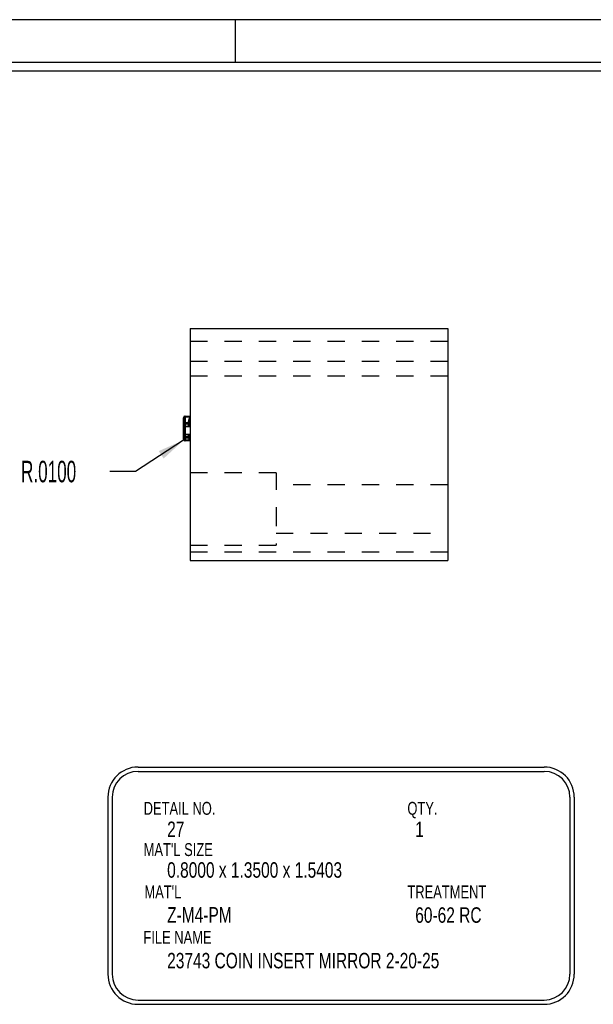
# Model space of a CAD drawing. Header units: inches. Extents: x 1802 to 2468, y -208 to -72.
# Tile 249 of 256: x 2059.69 to 2063.03, y -190.28 to -184.55. Entities that reach past the tile are written whole.
import ezdxf

# ---------------------------------------------------------------- set-up
doc = ezdxf.new("R2010")
doc.units = ezdxf.units.IN
doc.header["$LTSCALE"] = 0.5
doc.header["$MEASUREMENT"] = 0
doc.linetypes.add('HIDDEN', pattern=[0.225, 0.15, -0.075])
for name, color, linetype in [('SID-M-D', 42, 'Continuous'), ('SID-M-H', 4, 'HIDDEN'), ('SID-M-M', 233, 'Continuous'), ('SID-M-S', 105, 'Continuous')]:
    doc.layers.add(name, color=color, linetype=linetype)
doc.styles.add('SLDTEXTSTYLE0', font='TXT', dxfattribs={"width": 0.595745})

# ---------------------------------------------------------------- blocks, each defined once
blk = doc.blocks.new('*U9')
at = {"layer": 'SID-M-S'}
for p, q in [((0, 22.55), (-34, 22.55)), ((-5, 22.55), (-5, 22.3)), ((0, 22.3), (-34, 22.3)), ((0, 22.25), (-34, 22.25))]:
    blk.add_line(p, q, dxfattribs=at)

msp = doc.modelspace()

# ---------------------------------------------------------------- linework, layer by layer
at = {"layer": 'SID-M-D'}
for p, q in [((2060.64717, -186.99355), (2060.36686, -187.17534)), ((2060.36686, -187.17534), (2060.21686, -187.17534))]:
    msp.add_line(p, q, dxfattribs=at)
msp.add_solid([(2060.64717, -186.99355), (2060.50214, -187.05662), (2060.53043, -187.10025)], dxfattribs=at)
at = {"layer": 'SID-M-H'}
for p, q in [((2062.18584, -186.41875), (2060.68584, -186.41875)), ((2060.68584, -186.53375), (2062.18584, -186.53375)), ((2060.68584, -186.61875), (2062.18584, -186.61875)), ((2060.65432, -186.85786), (2060.65432, -186.89416)), ((2060.65434, -186.89416), (2060.65434, -186.85786)), ((2060.68397, -186.85782), (2060.65493, -186.85782)), ((2060.65495, -186.85782), (2060.68397, -186.85782)), ((2060.65554, -186.85782), (2060.65554, -186.85282)), ((2060.65554, -186.99311), (2060.65554, -186.85782)), ((2060.65554, -186.85782), (2060.68584, -186.85782)), ((2060.64554, -186.90811), (2060.6457, -186.90727)), ((2060.65434, -186.89416), (2060.64556, -186.89416)), ((2060.64556, -186.89416), (2060.65432, -186.89416)), ((2060.64573, -186.90727), (2060.64556, -186.90811)), ((2060.6457, -186.90727), (2060.64619, -186.90646)), ((2060.64621, -186.90646), (2060.64573, -186.90727)), ((2060.64619, -186.90646), (2060.64698, -186.9057)), ((2060.647, -186.9057), (2060.64621, -186.90646)), ((2060.64698, -186.9057), (2060.64805, -186.90503)), ((2060.64807, -186.90503), (2060.647, -186.9057)), ((2060.64805, -186.90503), (2060.64936, -186.90445)), ((2060.64939, -186.90445), (2060.64807, -186.90503)), ((2060.64936, -186.90445), (2060.65088, -186.90399)), ((2060.65091, -186.90399), (2060.64939, -186.90445)), ((2060.65088, -186.90399), (2060.65255, -186.90367)), ((2060.65258, -186.90367), (2060.65091, -186.90399)), ((2060.65255, -186.90367), (2060.65432, -186.90349)), ((2060.65434, -186.90349), (2060.65258, -186.90367)), ((2060.65434, -186.89257), (2060.65432, -186.89257)), ((2060.65432, -186.91378), (2060.65432, -186.89263)), ((2060.65432, -186.89416), (2060.65432, -186.91422)), ((2060.65432, -186.89416), (2060.67547, -186.89416)), ((2060.65432, -186.90349), (2060.67547, -186.90228)), ((2060.65432, -186.91422), (2060.65432, -186.90349)), ((2060.65432, -186.91378), (2060.65432, -186.95849)), ((2060.67766, -186.8897), (2060.65434, -186.89257)), ((2060.65434, -186.91378), (2060.65434, -186.89263)), ((2060.65434, -186.91422), (2060.65434, -186.89416)), ((2060.65434, -186.89416), (2060.67547, -186.89416)), ((2060.65434, -186.90349), (2060.67547, -186.90228)), ((2060.65434, -186.90349), (2060.65434, -186.91422)), ((2060.65434, -186.91422), (2060.67547, -186.91162)), ((2060.65434, -186.91378), (2060.68584, -186.91385)), ((2060.65434, -186.95849), (2060.65434, -186.91378)), ((2060.67547, -186.91162), (2060.67547, -186.91162)), ((2060.67547, -186.91162), (2060.67547, -186.91162)), ((2060.68584, -186.8999), (2060.68584, -186.8999)), ((2060.68584, -186.8999), (2060.68584, -186.8999)), ((2060.64554, -186.96416), (2060.6457, -186.965)), ((2060.64556, -186.96416), (2060.64573, -186.965)), ((2060.6457, -186.965), (2060.64619, -186.96581)), ((2060.64573, -186.965), (2060.64621, -186.96581)), ((2060.64619, -186.96581), (2060.64698, -186.96657)), ((2060.64621, -186.96581), (2060.647, -186.96657)), ((2060.64698, -186.96657), (2060.64805, -186.96725)), ((2060.647, -186.96657), (2060.64807, -186.96725)), ((2060.64805, -186.96725), (2060.64936, -186.96782)), ((2060.64807, -186.96725), (2060.64939, -186.96782)), ((2060.64936, -186.96782), (2060.65088, -186.96828)), ((2060.64939, -186.96782), (2060.65091, -186.96828)), ((2060.65088, -186.96828), (2060.65255, -186.9686)), ((2060.65091, -186.96828), (2060.65258, -186.9686)), ((2060.65255, -186.9686), (2060.65432, -186.96878)), ((2060.65258, -186.9686), (2060.65434, -186.96878)), ((2060.65432, -186.96878), (2060.65432, -186.95805)), ((2060.65432, -186.95805), (2060.65432, -186.97636)), ((2060.65432, -186.95849), (2060.65432, -186.97964)), ((2060.65432, -186.96878), (2060.67547, -186.96999)), ((2060.65432, -186.97636), (2060.67547, -186.97659)), ((2060.65432, -186.97636), (2060.65432, -186.9935)), ((2060.65432, -186.9797), (2060.65434, -186.9797)), ((2060.65434, -186.97636), (2060.65434, -186.95806)), ((2060.65434, -186.95806), (2060.67547, -186.96065)), ((2060.65434, -186.95806), (2060.65434, -186.96878)), ((2060.65434, -186.95849), (2060.68584, -186.95842)), ((2060.65434, -186.95849), (2060.65434, -186.97965)), ((2060.65434, -186.96878), (2060.67547, -186.96999)), ((2060.65434, -186.9935), (2060.65434, -186.97636)), ((2060.65434, -186.97636), (2060.67547, -186.97659)), ((2060.65434, -186.9797), (2060.67766, -186.98257)), ((2060.65493, -186.99354), (2060.68259, -186.99354)), ((2060.68259, -186.99354), (2060.65495, -186.99354)), ((2060.65554, -186.99811), (2060.65554, -186.99311)), ((2060.68584, -186.99311), (2060.65554, -186.99311)), ((2060.67547, -186.96065), (2060.67547, -186.96065)), ((2060.67547, -186.96065), (2060.67547, -186.96065)), ((2060.68584, -186.97237), (2060.68584, -186.97237)), ((2060.68584, -186.97237), (2060.68584, -186.97237)), ((2061.18584, -187.18275), (2060.68584, -187.18275)), ((2061.18584, -187.18275), (2061.18584, -187.39375)), ((2062.18584, -187.25325), (2061.18584, -187.25325)), ((2061.18584, -187.39375), (2061.18584, -187.60475)), ((2061.18584, -187.53425), (2062.18584, -187.53425)), ((2060.68584, -187.60475), (2061.18584, -187.60475)), ((2060.68584, -187.64375), (2062.18584, -187.64375))]:
    msp.add_line(p, q, dxfattribs=at)
for centre, radius, start, end in [((2060.66527, -186.85533), 0.01124, 167.50119, 192.97722), ((2060.6647, -186.85538), 0.01065, 166.52854, 193.47146), ((2060.65493, -186.86282), 0.005, 90, 97), ((2060.65495, -186.86282), 0.005, 90, 97), ((2060.66564, -186.85659), 0.01078, 159.54663, 186.5567), ((2060.66567, -186.85659), 0.01078, 159.54663, 186.5567), ((2060.69468, -186.85659), 0.01078, 159.54663, 186.5567), ((2060.69468, -186.85659), 0.01078, 159.54663, 186.5567), ((2060.65554, -186.92414), 0.01, 97, 180), ((2060.65556, -186.90249), 0.01, 97, 180), ((2060.65554, -186.9025), 0.01, 97, 175.9959), ((2060.65556, -186.92414), 0.01, 97, 180), ((2060.65554, -186.94813), 0.01, 180, 263), ((2060.65556, -186.94813), 0.01, 180, 263), ((2060.65556, -186.96978), 0.01, 180, 263), ((2060.65554, -186.96978), 0.01, 184.0041, 263), ((2060.65235, -186.95164), 0.0248, 254.12692, 274.62079), ((2060.65246, -186.94852), 0.0279, 255.68635, 273.81941), ((2060.66492, -186.99581), 0.01085, 167.72021, 191.80054), ((2060.66433, -186.99577), 0.01024, 167.21568, 192.78432), ((2060.65493, -186.98854), 0.005, 263, 270), ((2060.65495, -186.98854), 0.005, 263, 270), ((2060.66444, -186.9946), 0.00957, 173.67109, 201.52684), ((2060.66447, -186.9946), 0.00957, 173.67109, 201.52684), ((2060.69211, -186.9946), 0.00957, 173.67109, 201.52684), ((2060.69211, -186.9946), 0.00957, 173.67109, 201.52684)]:
    msp.add_arc(centre, radius, start, end, dxfattribs=at)
for centre, ratio, start_param, end_param in [((2060.65554, -186.86282), 0.5, 1.5707963, 3.1415927), ((2060.65554, -186.86282), 0.5, 1.6929694, 3.1415927), ((2060.65556, -186.86282), 0.5, 1.6929694, 3.1415927), ((2060.65554, -186.98811), 0.5435779, 3.1415927, 4.5902159), ((2060.65554, -186.98811), 0.5, 3.1415927, 4.712389), ((2060.65556, -186.98811), 0.5435779, 3.1415927, 4.5902159)]:
    msp.add_ellipse(centre, major_axis=(0.01, 0), ratio=ratio, start_param=start_param, end_param=end_param, dxfattribs=at)
for points in [[(2060.67547, -186.89416), (2060.67547, -186.88205), (2060.67947, -186.86993), (2060.68397, -186.85782)], [(2060.68397, -186.85782), (2060.67947, -186.86993), (2060.67547, -186.88205), (2060.67547, -186.89416)], [(2060.68397, -186.85782), (2060.68397, -186.85782), (2060.68397, -186.85782), (2060.68397, -186.85782)], [(2060.68584, -186.85782), (2060.68584, -186.85782), (2060.68584, -186.85782), (2060.68584, -186.85782)], [(2060.67547, -186.97659), (2060.67547, -186.98221), (2060.67869, -186.98787), (2060.68259, -186.99354)], [(2060.67547, -186.97659), (2060.67547, -186.98221), (2060.67869, -186.98787), (2060.68259, -186.99354)], [(2060.68259, -186.99354), (2060.68259, -186.99354), (2060.68259, -186.99354), (2060.6826, -186.99354)], [(2060.68584, -186.99311), (2060.68584, -186.99311), (2060.68584, -186.99311), (2060.68584, -186.99311)]]:
    msp.add_open_spline(points, degree=3, dxfattribs=at)
for points, knots in [([(2060.68584, -186.88028), (2060.68573, -186.8814), (2060.6855, -186.88369), (2060.68363, -186.88673), (2060.68091, -186.88895), (2060.67871, -186.88946), (2060.67766, -186.8897)], [0, 0, 0, 0, 0.2496325, 0.5105217, 0.7659134, 1, 1, 1, 1]), ([(2060.68397, -186.85782), (2060.68424, -186.85764), (2060.68451, -186.85746), (2060.68478, -186.85731), (2060.68489, -186.85725), (2060.68501, -186.8572), (2060.68511, -186.85717), (2060.6852, -186.85714), (2060.68529, -186.85712), (2060.68536, -186.85712), (2060.68544, -186.85711), (2060.68551, -186.85713), (2060.68556, -186.85716), (2060.68562, -186.85718), (2060.68566, -186.85722), (2060.68569, -186.85726), (2060.68578, -186.85737), (2060.68582, -186.85752), (2060.68583, -186.85767), (2060.68584, -186.85772), (2060.68584, -186.85777), (2060.68584, -186.85782), (2060.68584, -186.85782), (2060.68584, -186.85782), (2060.68584, -186.85782)], [0, 0, 0, 0, 0.000025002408, 0.000025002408, 0.000025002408, 0.000035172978, 0.000035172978, 0.000035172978, 0.000043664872, 0.000043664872, 0.000043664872, 0.000052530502, 0.000052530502, 0.000052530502, 0.000060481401, 0.000060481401, 0.000060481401, 0.000081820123, 0.000081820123, 0.000081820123, 0.000088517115, 0.000088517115, 0.000088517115, 0.000088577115, 0.000088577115, 0.000088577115, 0.000088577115]), ([(2060.68584, -186.85782), (2060.68584, -186.85777), (2060.68584, -186.85772), (2060.68583, -186.85767), (2060.68582, -186.85752), (2060.68578, -186.85737), (2060.68569, -186.85726), (2060.68565, -186.85721), (2060.6856, -186.85717), (2060.68553, -186.85714), (2060.68548, -186.85712), (2060.68543, -186.85711), (2060.68536, -186.85712), (2060.68528, -186.85712), (2060.68518, -186.85714), (2060.68509, -186.85718), (2060.68499, -186.85721), (2060.68489, -186.85726), (2060.68478, -186.85731), (2060.68451, -186.85746), (2060.68424, -186.85764), (2060.68397, -186.85782), (2060.68397, -186.85782), (2060.68397, -186.85782), (2060.68397, -186.85782)], [0, 0, 0, 0, 0.000006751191, 0.000006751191, 0.000006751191, 0.000028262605, 0.000028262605, 0.000028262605, 0.000037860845, 0.000037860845, 0.000037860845, 0.000045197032, 0.000045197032, 0.000045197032, 0.000054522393, 0.000054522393, 0.000054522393, 0.000064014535, 0.000064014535, 0.000064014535, 0.000089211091, 0.000089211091, 0.000089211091, 0.000089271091, 0.000089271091, 0.000089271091, 0.000089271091]), ([(2060.65432, -186.91378), (2060.6519, -186.91377), (2060.64965, -186.91375), (2060.64644, -186.91367), (2060.64554, -186.91362), (2060.64554, -186.91355)], [0, 0, 0, 0, 0.5, 0.5, 1, 1, 1, 1]), ([(2060.65434, -186.91378), (2060.65192, -186.91377), (2060.64967, -186.91375), (2060.64647, -186.91367), (2060.64556, -186.91362), (2060.64556, -186.91355)], [0, 0, 0, 0, 0.5, 0.5, 1, 1, 1, 1]), ([(2060.67547, -186.90228), (2060.67547, -186.89771), (2060.67579, -186.89397), (2060.67692, -186.88966), (2060.67773, -186.88913), (2060.67968, -186.89159), (2060.68081, -186.8946), (2060.68324, -186.90301), (2060.68454, -186.90839), (2060.68584, -186.91385)], [0, 0, 0, 0, 0.25, 0.25, 0.5, 0.5, 0.75, 0.75, 1, 1, 1, 1]), ([(2060.68584, -186.91385), (2060.68454, -186.90839), (2060.68324, -186.90301), (2060.68081, -186.8946), (2060.67968, -186.89159), (2060.67773, -186.88913), (2060.67692, -186.88966), (2060.67579, -186.89397), (2060.67547, -186.89771), (2060.67547, -186.90228)], [0, 0, 0, 0, 0.25, 0.25, 0.5, 0.5, 0.75, 0.75, 1, 1, 1, 1]), ([(2060.67547, -186.89416), (2060.67547, -186.89875), (2060.67547, -186.90328), (2060.67547, -186.90974), (2060.67547, -186.91162), (2060.67547, -186.91162)], [0, 0, 0, 0, 0.5, 0.5, 1, 1, 1, 1]), ([(2060.67547, -186.89416), (2060.67806, -186.89416), (2060.6809, -186.89416), (2060.68485, -186.89416), (2060.68584, -186.89416), (2060.68584, -186.89416)], [0, 0, 0, 0, 0.5, 0.5, 1, 1, 1, 1]), ([(2060.67547, -186.91162), (2060.67547, -186.91162), (2060.67547, -186.90974), (2060.67547, -186.90328), (2060.67547, -186.89875), (2060.67547, -186.89416)], [0, 0, 0, 0, 0.5, 0.5, 1, 1, 1, 1]), ([(2060.68584, -186.89416), (2060.68584, -186.89416), (2060.68485, -186.89416), (2060.6809, -186.89416), (2060.67806, -186.89416), (2060.67547, -186.89416)], [0, 0, 0, 0, 0.5, 0.5, 1, 1, 1, 1]), ([(2060.67547, -186.90228), (2060.67806, -186.90214), (2060.6809, -186.90151), (2060.68485, -186.89943), (2060.68584, -186.89805), (2060.68584, -186.89683)], [0, 0, 0, 0, 0.5, 0.5, 1, 1, 1, 1]), ([(2060.68584, -186.89683), (2060.68584, -186.89805), (2060.68485, -186.89943), (2060.6809, -186.90151), (2060.67806, -186.90214), (2060.67547, -186.90228)], [0, 0, 0, 0, 0.5, 0.5, 1, 1, 1, 1]), ([(2060.67547, -186.91162), (2060.67806, -186.9113), (2060.6809, -186.90996), (2060.68485, -186.90549), (2060.68584, -186.90251), (2060.68584, -186.8999)], [0, 0, 0, 0, 0.5, 0.5, 1, 1, 1, 1]), ([(2060.67547, -186.91162), (2060.67547, -186.91162), (2060.67547, -186.91074), (2060.67547, -186.90747), (2060.67547, -186.90509), (2060.67547, -186.90228)], [0, 0, 0, 0, 0.5, 0.5, 1, 1, 1, 1]), ([(2060.67547, -186.90228), (2060.67547, -186.90509), (2060.67547, -186.90747), (2060.67547, -186.91074), (2060.67547, -186.91162), (2060.67547, -186.91162)], [0, 0, 0, 0, 0.5, 0.5, 1, 1, 1, 1]), ([(2060.65432, -186.95849), (2060.6519, -186.9585), (2060.64965, -186.95852), (2060.64644, -186.9586), (2060.64554, -186.95865), (2060.64554, -186.95872)], [0, 0, 0, 0, 0.5, 0.5, 1, 1, 1, 1]), ([(2060.65434, -186.95849), (2060.65192, -186.9585), (2060.64967, -186.95852), (2060.64647, -186.9586), (2060.64556, -186.95865), (2060.64556, -186.95872)], [0, 0, 0, 0, 0.5, 0.5, 1, 1, 1, 1]), ([(2060.68584, -186.95842), (2060.68454, -186.96388), (2060.68324, -186.96926), (2060.68081, -186.97767), (2060.67968, -186.98068), (2060.67773, -186.98315), (2060.67692, -186.98261), (2060.67579, -186.97831), (2060.67547, -186.97456), (2060.67547, -186.96999)], [0, 0, 0, 0, 0.25, 0.25, 0.5, 0.5, 0.75, 0.75, 1, 1, 1, 1]), ([(2060.67547, -186.96999), (2060.67547, -186.97456), (2060.67579, -186.97831), (2060.67692, -186.98261), (2060.67773, -186.98315), (2060.67968, -186.98068), (2060.68081, -186.97767), (2060.68324, -186.96926), (2060.68454, -186.96388), (2060.68584, -186.95842)], [0, 0, 0, 0, 0.25, 0.25, 0.5, 0.5, 0.75, 0.75, 1, 1, 1, 1]), ([(2060.67547, -186.96065), (2060.67547, -186.96065), (2060.67547, -186.96232), (2060.67547, -186.96815), (2060.67547, -186.97228), (2060.67547, -186.97659)], [0, 0, 0, 0, 0.5, 0.5, 1, 1, 1, 1]), ([(2060.68584, -186.97237), (2060.68584, -186.96976), (2060.68485, -186.96678), (2060.6809, -186.96231), (2060.67806, -186.96097), (2060.67547, -186.96065)], [0, 0, 0, 0, 0.5, 0.5, 1, 1, 1, 1]), ([(2060.67547, -186.96999), (2060.67547, -186.96719), (2060.67547, -186.9648), (2060.67547, -186.96153), (2060.67547, -186.96065), (2060.67547, -186.96065)], [0, 0, 0, 0, 0.5, 0.5, 1, 1, 1, 1]), ([(2060.67547, -186.96065), (2060.67547, -186.96065), (2060.67547, -186.96153), (2060.67547, -186.9648), (2060.67547, -186.96719), (2060.67547, -186.96999)], [0, 0, 0, 0, 0.5, 0.5, 1, 1, 1, 1]), ([(2060.67547, -186.97659), (2060.67547, -186.97228), (2060.67547, -186.96815), (2060.67547, -186.96232), (2060.67547, -186.96065), (2060.67547, -186.96065)], [0, 0, 0, 0, 0.5, 0.5, 1, 1, 1, 1]), ([(2060.68584, -186.97544), (2060.68584, -186.97423), (2060.68485, -186.97284), (2060.6809, -186.97076), (2060.67806, -186.97014), (2060.67547, -186.96999)], [0, 0, 0, 0, 0.5, 0.5, 1, 1, 1, 1]), ([(2060.67547, -186.96999), (2060.67806, -186.97014), (2060.6809, -186.97076), (2060.68485, -186.97284), (2060.68584, -186.97423), (2060.68584, -186.97544)], [0, 0, 0, 0, 0.5, 0.5, 1, 1, 1, 1]), ([(2060.68584, -186.97761), (2060.68584, -186.97738), (2060.68485, -186.97712), (2060.6809, -186.97673), (2060.67806, -186.97661), (2060.67547, -186.97659)], [0, 0, 0, 0, 0.5, 0.5, 1, 1, 1, 1]), ([(2060.67547, -186.97659), (2060.67806, -186.97661), (2060.6809, -186.97673), (2060.68485, -186.97712), (2060.68584, -186.97738), (2060.68584, -186.97761)], [0, 0, 0, 0, 0.5, 0.5, 1, 1, 1, 1]), ([(2060.67766, -186.98257), (2060.67871, -186.98281), (2060.68091, -186.98332), (2060.68363, -186.98555), (2060.6855, -186.98859), (2060.68573, -186.99088), (2060.68584, -186.992)], [0, 0, 0, 0, 0.2340866, 0.48947826, 0.75036751, 1, 1, 1, 1]), ([(2060.68584, -186.99311), (2060.68584, -186.99325), (2060.68583, -186.99339), (2060.68581, -186.99353), (2060.68577, -186.99383), (2060.6857, -186.99415), (2060.68552, -186.99441), (2060.68546, -186.99449), (2060.68539, -186.99456), (2060.6853, -186.99462), (2060.68522, -186.99466), (2060.68512, -186.99469), (2060.68501, -186.99469), (2060.68491, -186.99469), (2060.68479, -186.99467), (2060.68467, -186.99463), (2060.68451, -186.99458), (2060.68433, -186.99451), (2060.68416, -186.99442), (2060.68365, -186.99416), (2060.68312, -186.99384), (2060.6826, -186.99354), (2060.68259, -186.99354), (2060.68259, -186.99354), (2060.68259, -186.99354)], [0, 0, 0, 0, 0.00002393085, 0.00002393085, 0.00002393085, 0.0000736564, 0.0000736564, 0.0000736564, 0.00008882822, 0.00008882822, 0.00008882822, 0.00010126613, 0.00010126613, 0.00010126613, 0.00011255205, 0.00011255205, 0.00011255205, 0.00012779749, 0.00012779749, 0.00012779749, 0.00017433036, 0.00017433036, 0.00017433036, 0.00017439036, 0.00017439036, 0.00017439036, 0.00017439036]), ([(2060.6826, -186.99354), (2060.68312, -186.99384), (2060.68365, -186.99416), (2060.68416, -186.99442), (2060.68432, -186.9945), (2060.68448, -186.99457), (2060.68463, -186.99462), (2060.68477, -186.99467), (2060.6849, -186.99469), (2060.68501, -186.99469), (2060.68512, -186.99469), (2060.68522, -186.99466), (2060.6853, -186.99462), (2060.68539, -186.99456), (2060.68546, -186.99449), (2060.68552, -186.99441), (2060.6857, -186.99415), (2060.68577, -186.99383), (2060.68581, -186.99353), (2060.68583, -186.99339), (2060.68584, -186.99325), (2060.68584, -186.99311), (2060.68584, -186.99311), (2060.68584, -186.99311), (2060.68584, -186.99311)], [0, 0, 0, 0, 0.00004628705, 0.00004628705, 0.00004628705, 0.00006026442, 0.00006026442, 0.00006026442, 0.0000727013, 0.0000727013, 0.0000727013, 0.0000851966, 0.0000851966, 0.0000851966, 0.00010017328, 0.00010017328, 0.00010017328, 0.00014964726, 0.00014964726, 0.00014964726, 0.00017345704, 0.00017345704, 0.00017345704, 0.00017351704, 0.00017351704, 0.00017351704, 0.00017351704])]:
    msp.add_open_spline(points, degree=3, knots=knots, dxfattribs=at)
at = {"layer": 'SID-M-M'}
for p, q in [((2060.38123, -188.89536), (2062.74721, -188.89536)), ((2060.38123, -188.92036), (2062.74721, -188.92036)), ((2060.20623, -189.07036), (2060.20623, -190.10088)), ((2060.23123, -189.07036), (2060.23123, -190.10088)), ((2062.89721, -189.07036), (2062.89721, -190.10088)), ((2062.92221, -189.07036), (2062.92221, -190.10088)), ((2060.38123, -190.25088), (2062.74721, -190.25088)), ((2060.38123, -190.27588), (2062.74721, -190.27588))]:
    msp.add_line(p, q, dxfattribs=at)
for centre, radius, start, end in [((2060.38123, -189.07036), 0.175, 90, 180), ((2060.38123, -189.07036), 0.15, 90, 180), ((2062.74721, -189.07036), 0.175, 0, 90), ((2062.74721, -189.07036), 0.15, 0, 90), ((2060.38123, -190.10088), 0.175, 180, 270), ((2060.38123, -190.10088), 0.15, 180, 270), ((2062.74721, -190.10088), 0.15, 270, 0), ((2062.74721, -190.10088), 0.175, 270, 0)]:
    msp.add_arc(centre, radius, start, end, dxfattribs=at)
at = {"layer": 'SID-M-S'}
for p, q in [((2060.68584, -186.34375), (2060.68584, -187.69375)), ((2060.68584, -186.34375), (2062.18584, -186.34375)), ((2062.18584, -186.34375), (2062.18584, -187.69375)), ((2060.64554, -186.89416), (2060.64554, -186.86282)), ((2060.64556, -186.98811), (2060.64556, -186.86282)), ((2060.65432, -186.85289), (2060.6543, -186.8529)), ((2060.65554, -186.85282), (2060.65556, -186.85282)), ((2060.65556, -186.85282), (2060.65556, -186.85782)), ((2060.65556, -186.85282), (2060.68584, -186.85282)), ((2060.68584, -186.85782), (2060.65556, -186.85782)), ((2060.65556, -186.85782), (2060.65556, -186.99311)), ((2060.64554, -186.9025), (2060.64554, -186.89416)), ((2060.64554, -186.89416), (2060.64556, -186.89416)), ((2060.64556, -186.9018), (2060.64554, -186.9025)), ((2060.64554, -186.91355), (2060.64554, -186.9025)), ((2060.64554, -186.95872), (2060.64554, -186.91355)), ((2060.64554, -186.96978), (2060.64554, -186.95872)), ((2060.64554, -186.96978), (2060.64556, -186.97047)), ((2060.64554, -186.97549), (2060.64554, -186.96978)), ((2060.64554, -186.98811), (2060.64554, -186.97549)), ((2060.64556, -186.97556), (2060.64554, -186.97549)), ((2060.65556, -186.99311), (2060.65556, -186.99811)), ((2060.65556, -186.99311), (2060.68584, -186.99311)), ((2060.6543, -186.99803), (2060.65432, -186.99803)), ((2060.65556, -186.99811), (2060.65554, -186.99811)), ((2060.68584, -186.99811), (2060.65556, -186.99811)), ((2060.68584, -187.69375), (2062.18584, -187.69375))]:
    msp.add_line(p, q, dxfattribs=at)
for centre, start, end in [((2060.65554, -186.86282), 97, 180), ((2060.65556, -186.86282), 90, 180), ((2060.65554, -186.86282), 90, 97), ((2060.65554, -186.98811), 180, 263), ((2060.65556, -186.98811), 180, 270), ((2060.65554, -186.98811), 263, 270)]:
    msp.add_arc(centre, 0.01, start, end, dxfattribs=at)
for centre, start_param, end_param in [((2060.65556, -186.86282), 1.5707963, 3.1415927), ((2060.65556, -186.98811), 3.1415927, 4.712389)]:
    msp.add_ellipse(centre, major_axis=(0.01, 0), ratio=0.5, start_param=start_param, end_param=end_param, dxfattribs=at)

# ---------------------------------------------------------------- block references
at = {"layer": 'SID-M-D'}
msp.add_blockref('*U9', (2065.94756, -207.09685), dxfattribs=at)

# ---------------------------------------------------------------- texts
at = {"layer": 'SID-M-D', "style": 'SLDTEXTSTYLE0', "width": 0.75}
for s, height, p in [('DETAIL NO.', 0.075, (2060.41411, -189.17315)), ('QTY.', 0.075, (2061.95035, -189.17315)), ('27', 0.09, (2060.55105, -189.30243)), ('1', 0.09, (2061.99608, -189.30243)), ("MAT'L SIZE", 0.075, (2060.41411, -189.41326)), ('0.8000 x 1.3500 x 1.5403', 0.09, (2060.55105, -189.53923)), ("MAT'L", 0.075, (2060.41874, -189.65943)), ('TREATMENT', 0.075, (2061.95035, -189.65943)), ('Z-M4-PM', 0.09, (2060.55105, -189.80047)), ('60-62 RC', 0.09, (2061.99608, -189.80155)), ('FILE NAME', 0.075, (2060.41281, -189.92355)), ('23743 COIN INSERT MIRROR 2-20-25', 0.09, (2060.55105, -190.06657))]:
    msp.add_text(s, height=height, dxfattribs=at).set_placement(p)
at = {"layer": 'SID-M-D', "insert": (2059.70002, -187.11342), "char_height": 0.125, "attachment_point": 1, "style": 'SLDTEXTSTYLE0'}
msp.add_mtext('R.0100', dxfattribs=at)

doc.saveas('drawing.dxf')
